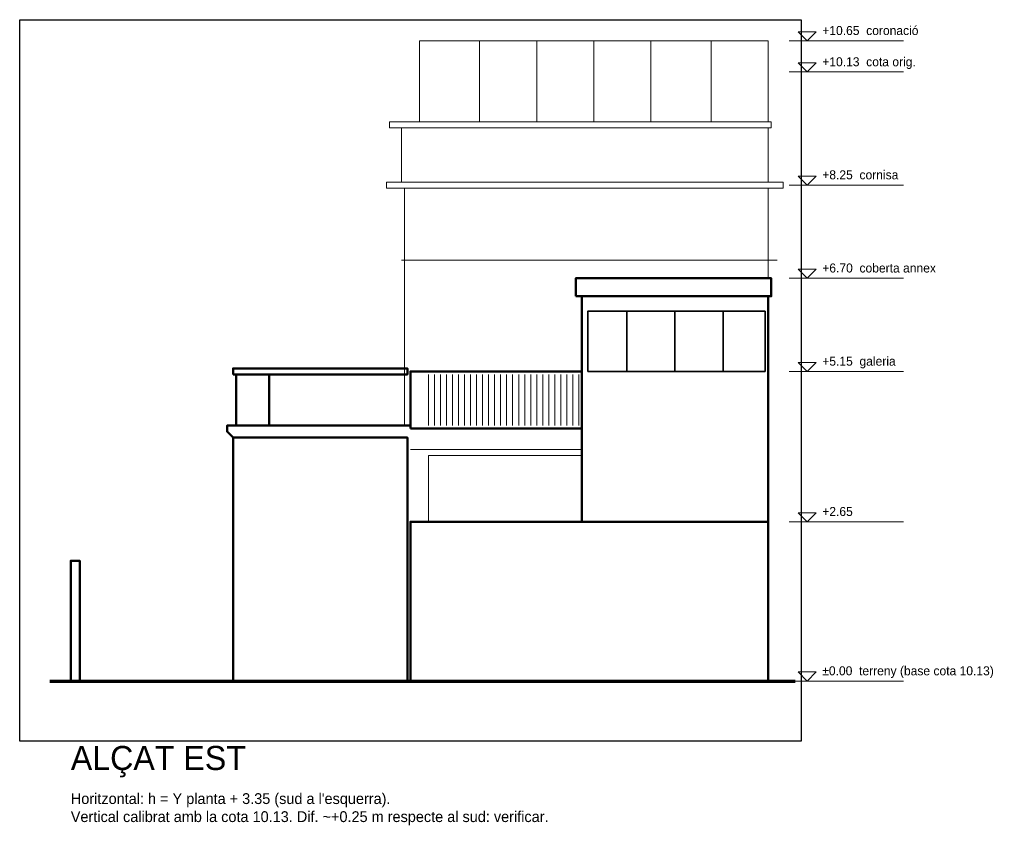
# Model space of a CAD drawing. Header units: metres. Extents: x -31 to 25.9, y -59.6 to -3.4.
# Tile 3 of 3: x 9.5 to 25.9, y -24.4 to -11. Entities that reach past the tile are written whole.
import ezdxf
from ezdxf.enums import TextEntityAlignment as Align

# ---------------------------------------------------------------- set-up
doc = ezdxf.new("R2010")
doc.units = ezdxf.units.M
for name, color, linetype, lineweight in [('A-ALCAT-CONTORN', 7, 'Continuous', 50), ('A-ALCAT-COTES', 1, 'Continuous', 18), ('A-ALCAT-FONS', 9, 'Continuous', 9), ('A-ALCAT-JUNTES', 8, 'Continuous', 9), ('A-ALCAT-MOTLLURES', 3, 'Continuous', 18), ('A-ALCAT-OBERTURES', 4, 'Continuous', 35), ('A-ALCAT-TERRENY', 7, 'Continuous', 70), ('A-ALCAT-TEXT', 7, 'Continuous', 18)]:
    doc.layers.add(name, color=color, linetype=linetype, lineweight=lineweight)
doc.layers.add('A-ALCAT-REF-IMATGE', color=8, linetype='Continuous', plot=False)
picture_1 = doc.add_image_def('image3.png', size_in_pixel=(1300, 1200))

msp = doc.modelspace()

# ---------------------------------------------------------------- linework, layer by layer
at = {"layer": 'A-ALCAT-CONTORN'}
for points in [[(18.75, -15.6), (22, -15.6), (22, -15.3), (18.75, -15.3)], [(13.05, -16.9), (15.95, -16.9), (15.95, -16.8), (13.05, -16.8)], [(16, -17.8), (18.85, -17.8), (18.85, -16.85), (16, -16.85)], [(13.1, -17.75), (13.65, -17.75), (13.65, -16.9), (13.1, -16.9)], [(13.05, -22), (15.95, -22), (15.95, -17.95), (13.05, -17.95)], [(16, -22), (21.95, -22), (21.95, -19.35), (16, -19.35)], [(10.35, -22), (10.5, -22), (10.5, -20), (10.35, -20)]]:
    msp.add_lwpolyline(points, close=True, dxfattribs=at)
for points in [[(18.85, -19.35), (18.85, -15.6), (21.95, -15.6), (21.95, -19.35)], [(13.05, -17.95), (12.95, -17.85), (12.95, -17.75), (16, -17.75)]]:
    msp.add_lwpolyline(points, dxfattribs=at)
at = {"layer": 'A-ALCAT-COTES'}
for p, q in [((22.3, -11.35), (24.2, -11.35)), ((22.3, -11.87), (24.2, -11.87)), ((22.3, -13.75), (24.2, -13.75)), ((22.3, -15.3), (24.2, -15.3)), ((22.3, -16.85), (24.2, -16.85)), ((22.3, -19.35), (24.2, -19.35)), ((22.3, -22), (24.2, -22))]:
    msp.add_line(p, q, dxfattribs=at)
for points in [[(22.6, -11.35), (22.75, -11.2), (22.45, -11.2)], [(22.6, -11.87), (22.75, -11.72), (22.45, -11.72)], [(22.6, -13.75), (22.75, -13.6), (22.45, -13.6)], [(22.6, -15.3), (22.75, -15.15), (22.45, -15.15)], [(22.6, -16.85), (22.75, -16.7), (22.45, -16.7)], [(22.6, -19.35), (22.75, -19.2), (22.45, -19.2)], [(22.6, -22), (22.75, -21.85), (22.45, -21.85)]]:
    msp.add_lwpolyline(points, close=True, dxfattribs=at)
at = {"layer": 'A-ALCAT-FONS'}
for p, q in [((17.15, -12.7), (17.15, -11.35)), ((18.1, -12.7), (18.1, -11.35)), ((19.05, -12.7), (19.05, -11.35)), ((20, -12.7), (20, -11.35)), ((21, -12.7), (21, -11.35)), ((15.85, -13.8), (22.1, -13.8)), ((15.9, -17.75), (15.9, -13.8)), ((21.95, -15.3), (21.95, -13.8)), ((15.85, -15), (22.1, -15))]:
    msp.add_line(p, q, dxfattribs=at)
for points in [[(16.15, -12.7), (21.95, -12.7), (21.95, -11.35), (16.15, -11.35)], [(15.65, -12.8), (22, -12.8), (22, -12.7), (15.65, -12.7)], [(15.85, -13.7), (21.95, -13.7), (21.95, -12.8), (15.85, -12.8)], [(15.6, -13.8), (22.2, -13.8), (22.2, -13.7), (15.6, -13.7)]]:
    msp.add_lwpolyline(points, close=True, dxfattribs=at)
at = {"layer": 'A-ALCAT-JUNTES'}
for p, q in [((16.3, -17.75), (16.3, -16.9)), ((16.4, -17.75), (16.4, -16.9)), ((16.5, -17.75), (16.5, -16.9)), ((16.6, -17.75), (16.6, -16.9)), ((16.7, -17.75), (16.7, -16.9)), ((16.8, -17.75), (16.8, -16.9)), ((16.9, -17.75), (16.9, -16.9)), ((17, -17.75), (17, -16.9)), ((17.1, -17.75), (17.1, -16.9)), ((17.2, -17.75), (17.2, -16.9)), ((17.3, -17.75), (17.3, -16.9)), ((17.4, -17.75), (17.4, -16.9)), ((17.5, -17.75), (17.5, -16.9)), ((17.6, -17.75), (17.6, -16.9)), ((17.7, -17.75), (17.7, -16.9)), ((17.8, -17.75), (17.8, -16.9)), ((17.9, -17.75), (17.9, -16.9)), ((18, -17.75), (18, -16.9)), ((18.1, -17.75), (18.1, -16.9)), ((18.2, -17.75), (18.2, -16.9)), ((18.3, -17.75), (18.3, -16.9)), ((18.4, -17.75), (18.4, -16.9)), ((18.5, -17.75), (18.5, -16.9)), ((18.6, -17.75), (18.6, -16.9)), ((18.7, -17.75), (18.7, -16.9)), ((18.8, -17.75), (18.8, -16.9))]:
    msp.add_line(p, q, dxfattribs=at)
at = {"layer": 'A-ALCAT-MOTLLURES'}
msp.add_line((16, -18.15), (18.85, -18.15), dxfattribs=at)
msp.add_lwpolyline([(16.3, -19.35), (18.85, -19.35), (18.85, -18.25), (16.3, -18.25)], close=True, dxfattribs=at)
at = {"layer": 'A-ALCAT-OBERTURES'}
for points in [[(18.95, -16.85), (19.6, -16.85), (19.6, -15.85), (18.95, -15.85)], [(19.6, -16.85), (20.4, -16.85), (20.4, -15.85), (19.6, -15.85)], [(20.4, -16.85), (21.2, -16.85), (21.2, -15.85), (20.4, -15.85)], [(21.2, -16.85), (21.9, -16.85), (21.9, -15.85), (21.2, -15.85)]]:
    msp.add_lwpolyline(points, close=True, dxfattribs=at)
at = {"layer": 'A-ALCAT-TERRENY'}
msp.add_line((10, -22), (22.4, -22), dxfattribs=at)

# ---------------------------------------------------------------- texts
at = {"layer": 'A-ALCAT-COTES'}
for s, p in [('+10.65  coronació', (22.85, -11.3)), ('+10.13  cota orig.', (22.85, -11.82)), ('+8.25  cornisa', (22.85, -13.7)), ('+6.70  coberta annex', (22.85, -15.25)), ('+5.15  galeria', (22.85, -16.8)), ('+2.65  ', (22.85, -19.3)), ('±0.00  terreny (base cota 10.13)', (22.85, -21.95))]:
    msp.add_text(s, height=0.15, dxfattribs=at).set_placement(p, align=Align.BOTTOM_LEFT)
at = {"layer": 'A-ALCAT-TEXT'}
for s, height, p in [('ALÇAT EST', 0.4, (10.35, -23.6)), ("Horitzontal: h = Y planta + 3.35 (sud a l'esquerra).", 0.18, (10.35, -24.1)), ('Vertical calibrat amb la cota 10.13. Dif. ~+0.25 m respecte al sud: verificar.', 0.18, (10.35, -24.4))]:
    msp.add_text(s, height=height, dxfattribs=at).set_placement(p, align=Align.BOTTOM_LEFT)

# ---------------------------------------------------------------- pictures from other files: only their frames are drawn
at = {"layer": 'A-ALCAT-REF-IMATGE'}
image = msp.add_image(picture_1, insert=(9.5, -23), size_in_units=(13, 12), dxfattribs=at)

doc.saveas('drawing.dxf')
